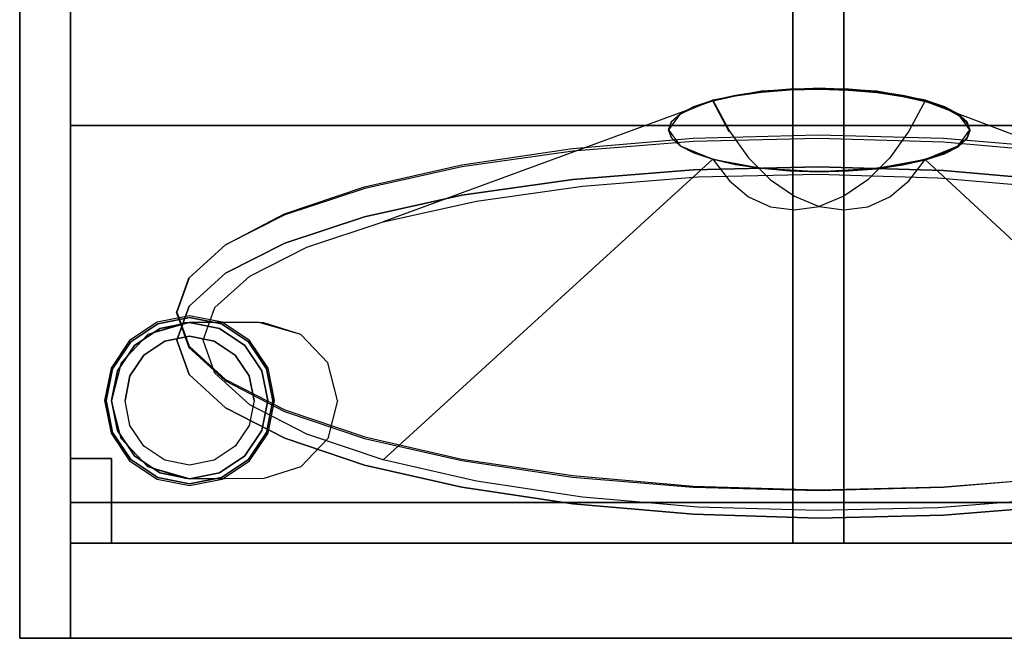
# Model space of a CAD drawing. Header units: millimetres. Extents: x -236 to 236, y -300 to 341.
# Tile 1 of 4: x -235 to 55, y -300 to -118. Entities that reach past the tile are written whole.
import ezdxf

# ---------------------------------------------------------------- set-up
doc = ezdxf.new("R2010")
doc.units = ezdxf.units.MM
doc.layers.add('KF_SW_115E_SPEAKDETAIL', color=250, linetype='Continuous')
doc.layers.add('KF_SW_115E_SPEAKER', color=253, linetype='Continuous')

# ---------------------------------------------------------------- blocks, each defined once
blk = doc.blocks.new('KF_SW_115E')
at = {"layer": 'KF_SW_115E_SPEAKDETAIL'}
for points, invisible_edges in [([(-8.37, -138.48, -3.91), (-16.68, -139.14, -1.47), (-69.33, -166.8, -140.71), (-35.39, -164.09, -150.64)], 10), ([(0.27, -138.28, -4.73), (-8.37, -138.48, -3.91), (-35.39, -164.09, -150.64), (-0.09, -163.26, -154.02)], 10), ([(-14.03, -148.34, 2.55), (-16.68, -138.87, -1.39), (-31.06, -141.53, 7.84), (-26.15, -150.59, 10.33)], 11), ([(0.27, -147.55, -0.18), (0.27, -137.93, -4.63), (-16.68, -138.87, -1.39), (-14.03, -148.34, 2.55)], 15), ([(0.27, -138.28, -4.73), (-16.68, -139.14, -1.47), (-8.37, -138.48, -3.91)], 1), ([(8.92, -138.54, -3.92), (0.27, -138.28, -4.73), (-0.09, -163.26, -154.02), (35.21, -164.33, -150.71)], 10), ([(14.57, -148.34, 2.55), (17.23, -138.87, -1.39), (0.27, -137.93, -4.63), (0.27, -147.55, -0.18)], 15), ([(17.23, -139.26, -1.51), (0.27, -138.28, -4.73), (8.92, -138.54, -3.92)], 1), ([(0.27, -138.28, -4.73), (8.92, -138.54, -3.92), (17.23, -139.26, -1.51)], 10), ([(17.23, -139.26, -1.51), (8.92, -138.54, -3.92), (35.21, -164.33, -150.71), (69.15, -167.27, -140.84)], 10), ([(26.7, -150.59, 10.33), (31.61, -141.53, 7.84), (17.23, -138.87, -1.39), (14.57, -148.34, 2.55)], 15), ([(-31.06, -141.73, 7.78), (-36.57, -143.55, 14.24), (-150.52, -184.78, -76.54), (-128.02, -177.35, -102.93)], 10), ([(-24.34, -140.24, 2.47), (-31.06, -141.73, 7.78), (-128.02, -177.35, -102.93), (-100.61, -171.27, -124.59)], 8), ([(-16.68, -139.14, -1.47), (-24.34, -140.24, 2.47), (-100.61, -171.27, -124.59), (-69.33, -166.8, -140.71)], 10), ([(-26.15, -150.59, 10.33), (-31.06, -141.53, 7.84), (-40.66, -145.52, 21.65), (-34.25, -153.95, 21.98)], 15), ([(-26.18, -150.79, 10.3), (-31.06, -141.73, 7.78), (-40.66, -145.63, 21.61), (-34.28, -154.08, 21.97)], 14), ([(-31.06, -141.73, 7.78), (-40.66, -145.63, 21.61), (-36.57, -143.55, 14.24)], 1), ([(-16.68, -139.14, -1.47), (-31.06, -141.73, 7.78), (-24.34, -140.24, 2.47)], 1), ([(24.89, -140.4, 2.43), (17.23, -139.26, -1.51), (69.15, -167.27, -140.84), (100.43, -171.96, -124.79)], 10), ([(31.61, -141.94, 7.72), (17.23, -139.26, -1.51), (24.89, -140.4, 2.43)], 1), ([(31.61, -141.94, 7.72), (24.89, -140.4, 2.43), (100.43, -171.96, -124.79), (127.85, -178.21, -103.18)], 2), ([(34.8, -153.95, 21.98), (41.21, -145.52, 21.65), (31.61, -141.53, 7.84), (26.7, -150.59, 10.33)], 11), ([(37.12, -143.8, 14.17), (31.61, -141.94, 7.72), (127.85, -178.21, -103.18), (150.35, -185.8, -76.83)], 10), ([(41.21, -145.91, 21.54), (31.61, -141.94, 7.72), (37.12, -143.8, 14.17)], 1), ([(31.61, -141.94, 7.72), (37.12, -143.8, 14.17), (41.21, -145.91, 21.54)], 10), ([(-36.57, -143.55, 14.24), (-40.66, -145.63, 21.61), (-167.24, -193.3, -46.44), (-150.52, -184.78, -76.54)], 10), ([(41.21, -145.91, 21.54), (37.12, -143.8, 14.17), (150.35, -185.8, -76.83), (167.07, -194.43, -46.76)], 10), ([(-40.66, -145.63, 21.61), (-43.19, -147.9, 29.61), (-177.54, -202.56, -13.79), (-167.24, -193.3, -46.44)], 10), ([(-34.25, -153.95, 21.98), (-40.66, -145.52, 21.65), (-44.04, -150.22, 37.94), (-37.09, -157.91, 35.72)], 15), ([(-40.66, -145.63, 21.61), (-44.04, -150.27, 37.93), (-43.19, -147.9, 29.61)], 1), ([(-44.04, -150.27, 37.93), (-43.19, -147.9, 29.61), (-40.66, -145.63, 21.61)], 10), ([(0.27, -156.09, 5.69), (0.27, -147.55, -0.18), (-14.03, -148.34, 2.55), (-10.96, -156.7, 7.83)], 15), ([(11.51, -156.7, 7.83), (14.57, -148.34, 2.55), (0.27, -147.55, -0.18), (0.27, -156.09, 5.69)], 15), ([(37.64, -157.91, 35.72), (44.59, -150.22, 37.94), (41.21, -145.52, 21.65), (34.8, -153.95, 21.98)], 15), ([(43.73, -148.19, 29.53), (41.21, -145.91, 21.54), (167.07, -194.43, -46.76), (177.37, -203.76, -14.13)], 10), ([(44.59, -150.57, 37.84), (41.21, -145.91, 21.54), (43.73, -148.19, 29.53)], 1), ([(41.21, -145.91, 21.54), (43.73, -148.19, 29.53), (44.59, -150.57, 37.84)], 10), ([(-43.19, -147.9, 29.61), (-44.04, -150.27, 37.93), (-181.02, -212.22, 20.16), (-177.54, -202.56, -13.79)], 10), ([(-44.04, -150.27, 37.93), (-43.19, -152.64, 46.24), (-177.54, -221.9, 54.11), (-181.02, -212.22, 20.16)], 10), ([(-37.09, -157.91, 35.72), (-44.04, -150.22, 37.94), (-40.66, -154.92, 54.23), (-34.25, -161.88, 49.46)], 15), ([(-44.04, -150.27, 37.93), (-40.66, -154.92, 54.23), (-43.19, -152.64, 46.24)], 1), ([(-40.66, -154.92, 54.23), (-43.19, -152.64, 46.24), (-44.04, -150.27, 37.93)], 10), ([(-20.49, -158.47, 13.95), (-26.15, -150.59, 10.33), (-34.25, -153.95, 21.98), (-26.85, -161.11, 23.1)], 15), ([(-10.96, -156.7, 7.83), (-14.03, -148.34, 2.55), (-26.15, -150.59, 10.33), (-20.49, -158.47, 13.95)], 11), ([(21.04, -158.47, 13.95), (26.7, -150.59, 10.33), (14.57, -148.34, 2.55), (11.51, -156.7, 7.83)], 15), ([(27.4, -161.11, 23.1), (34.8, -153.95, 21.98), (26.7, -150.59, 10.33), (21.04, -158.47, 13.95)], 11), ([(34.8, -161.88, 49.46), (41.21, -154.92, 54.23), (44.59, -150.22, 37.94), (37.64, -157.91, 35.72)], 15), ([(41.21, -155.2, 54.15), (44.59, -150.57, 37.84), (43.73, -152.93, 46.16)], 1), ([(44.59, -150.57, 37.84), (43.73, -152.93, 46.16), (41.21, -155.2, 54.15)], 10), ([(44.59, -150.57, 37.84), (43.73, -148.19, 29.53), (177.37, -203.76, -14.13), (180.84, -213.44, 19.81)], 10), ([(43.73, -152.93, 46.16), (44.59, -150.57, 37.84), (180.84, -213.44, 19.81), (177.37, -223.1, 53.76)], 10), ([(-43.19, -152.64, 46.24), (-40.66, -154.92, 54.23), (-167.24, -231.24, 86.74), (-177.54, -221.9, 54.11)], 10), ([(0.08, -152.8, -159.16), (-36.77, -153.67, -155.63), (-36.8, -161.99, -158), (0.04, -161.12, -161.53)], 10), ([(36.92, -153.91, -155.7), (0.08, -152.8, -159.16), (0.04, -161.12, -161.53), (36.89, -162.24, -158.07)], 10), ([(41.21, -155.2, 54.15), (43.73, -152.93, 46.16), (177.37, -223.1, 53.76), (167.07, -232.37, 86.42)], 10), ([(-40.66, -154.92, 54.23), (-36.57, -157.04, 61.6), (-150.52, -239.86, 116.81), (-167.24, -231.24, 86.74)], 10), ([(-36.77, -153.67, -155.63), (-72.19, -156.49, -145.26), (-72.22, -164.82, -147.63), (-36.8, -161.99, -158)], 10), ([(-34.25, -161.88, 49.46), (-40.66, -154.92, 54.23), (-31.06, -158.91, 68.04), (-26.15, -165.24, 61.1)], 11), ([(-40.66, -154.92, 54.23), (-31.06, -158.89, 68.05), (-36.57, -157.04, 61.6)], 1), ([(-31.06, -158.89, 68.05), (-36.57, -157.04, 61.6), (-40.66, -154.92, 54.23)], 10), ([(-26.85, -161.11, 23.1), (-34.25, -153.95, 21.98), (-37.09, -157.91, 35.72), (-29.09, -164.23, 33.9)], 15), ([(0.27, -163.31, 13.11), (0.27, -156.09, 5.69), (-10.96, -156.7, 7.83), (-7.46, -163.74, 14.59)], 15), ([(8.01, -163.74, 14.59), (11.51, -156.7, 7.83), (0.27, -156.09, 5.69), (0.27, -163.31, 13.11)], 15), ([(26.7, -165.24, 61.1), (31.61, -158.91, 68.04), (41.21, -154.92, 54.23), (34.8, -161.88, 49.46)], 14), ([(29.63, -164.23, 33.9), (37.64, -157.91, 35.72), (34.8, -153.95, 21.98), (27.4, -161.11, 23.1)], 15), ([(31.61, -159.11, 67.99), (41.21, -155.2, 54.15), (37.12, -157.29, 61.52)], 1), ([(41.21, -155.2, 54.15), (37.12, -157.29, 61.52), (31.61, -159.11, 67.99)], 10), ([(72.34, -156.98, -145.4), (36.92, -153.91, -155.7), (36.89, -162.24, -158.07), (72.31, -165.3, -147.77)], 10), ([(37.12, -157.29, 61.52), (41.21, -155.2, 54.15), (167.07, -232.37, 86.42), (150.35, -240.88, 116.52)], 10), ([(-36.57, -157.04, 61.6), (-31.06, -158.89, 68.05), (-128.02, -247.45, 143.16), (-150.52, -239.86, 116.81)], 8), ([(-31.06, -158.89, 68.05), (-24.34, -160.43, 73.34), (-100.6, -253.71, 164.77), (-128.02, -247.45, 143.16)], 10), ([(-72.19, -156.49, -145.26), (-104.84, -161.16, -128.45), (-104.87, -169.49, -130.82), (-72.22, -164.82, -147.63)], 10), ([(-29.09, -164.23, 33.9), (-37.09, -157.91, 35.72), (-34.25, -161.88, 49.46), (-26.85, -167.34, 44.69)], 15), ([(-31.06, -158.89, 68.05), (-16.68, -161.57, 77.27), (-24.34, -160.43, 73.34)], 1), ([(-16.68, -161.57, 77.27), (-24.34, -160.43, 73.34), (-31.06, -158.89, 68.05)], 10), ([(-26.15, -165.24, 61.1), (-31.06, -158.91, 68.04), (-16.68, -161.57, 77.27), (-14.03, -167.49, 68.89)], 15), ([(-14.03, -164.95, 18.8), (-20.49, -158.47, 13.95), (-26.85, -161.11, 23.1), (-18.41, -166.77, 25.11)], 15), ([(-7.46, -163.74, 14.59), (-10.96, -156.7, 7.83), (-20.49, -158.47, 13.95), (-14.03, -164.95, 18.8)], 11), ([(14.57, -164.95, 18.8), (21.04, -158.47, 13.95), (11.51, -156.7, 7.83), (8.01, -163.74, 14.59)], 15), ([(18.96, -166.77, 25.11), (27.4, -161.11, 23.1), (21.04, -158.47, 13.95), (14.57, -164.95, 18.8)], 11), ([(14.57, -167.49, 68.89), (17.23, -161.57, 77.27), (31.61, -158.91, 68.04), (26.7, -165.24, 61.1)], 15), ([(17.23, -161.69, 77.24), (31.61, -159.11, 67.99), (24.89, -160.59, 73.29)], 1), ([(31.61, -159.11, 67.99), (24.89, -160.59, 73.29), (17.23, -161.69, 77.24)], 10), ([(24.89, -160.59, 73.29), (31.61, -159.11, 67.99), (127.85, -248.32, 142.91), (100.43, -254.39, 164.57)], 10), ([(27.4, -167.34, 44.69), (34.8, -161.88, 49.46), (37.64, -157.91, 35.72), (29.63, -164.23, 33.9)], 15), ([(31.61, -159.11, 67.99), (37.12, -157.29, 61.52), (150.35, -240.88, 116.52), (127.85, -248.32, 142.91)], 2), ([(-104.84, -161.16, -128.45), (-133.46, -167.5, -105.83), (-133.49, -175.82, -108.2), (-104.87, -169.49, -130.82)], 10), ([(-24.34, -160.43, 73.34), (-16.68, -161.57, 77.27), (-69.32, -258.39, 180.82), (-100.6, -253.71, 164.77)], 10), ([(-36.8, -161.99, -158), (-72.22, -164.82, -147.63), (-69.33, -166.8, -140.71), (-35.39, -164.09, -150.64)], 10), ([(-16.68, -161.57, 77.27), (-8.37, -162.29, 79.69), (-35.38, -261.33, 190.69), (-69.32, -258.39, 180.82)], 10), ([(0.04, -161.12, -161.53), (-36.8, -161.99, -158), (-35.39, -164.09, -150.64), (-0.09, -163.26, -154.02)], 10), ([(-26.85, -167.34, 44.69), (-34.25, -161.88, 49.46), (-26.15, -165.24, 61.1), (-20.49, -169.99, 53.84)], 11), ([(-18.41, -166.77, 25.11), (-26.85, -161.11, 23.1), (-29.09, -164.23, 33.9), (-19.95, -168.92, 32.54)], 15), ([(-14.03, -167.49, 68.89), (-16.68, -161.57, 77.27), (0.27, -162.51, 80.51), (0.27, -168.28, 71.62)], 15), ([(-16.68, -161.57, 77.27), (0.27, -162.56, 80.5), (-8.37, -162.29, 79.69)], 1), ([(0.27, -162.56, 80.5), (-8.37, -162.29, 79.69), (-16.68, -161.57, 77.27)], 10), ([(36.89, -162.24, -158.07), (0.04, -161.12, -161.53), (-0.09, -163.26, -154.02), (35.21, -164.33, -150.71)], 10), ([(0.27, -168.28, 71.62), (0.27, -162.51, 80.51), (17.23, -161.57, 77.27), (14.57, -167.49, 68.89)], 15), ([(0.27, -162.56, 80.5), (17.23, -161.69, 77.24), (8.92, -162.35, 79.67)], 1), ([(17.23, -161.69, 77.24), (8.92, -162.35, 79.67), (0.27, -162.56, 80.5)], 10), ([(8.92, -162.35, 79.67), (17.23, -161.69, 77.24), (69.15, -258.86, 180.68), (35.21, -261.57, 190.62)], 10), ([(17.23, -161.69, 77.24), (24.89, -160.59, 73.29), (100.43, -254.39, 164.57), (69.15, -258.86, 180.68)], 10), ([(20.5, -168.92, 32.54), (29.63, -164.23, 33.9), (27.4, -161.11, 23.1), (18.96, -166.77, 25.11)], 15), ([(21.04, -169.99, 53.84), (26.7, -165.24, 61.1), (34.8, -161.88, 49.46), (27.4, -167.34, 44.69)], 14), ([(72.31, -165.3, -147.77), (36.89, -162.24, -158.07), (35.21, -164.33, -150.71), (69.15, -167.27, -140.84)], 10), ([(-72.22, -164.82, -147.63), (-104.87, -169.49, -130.82), (-100.61, -171.27, -124.59), (-69.33, -166.8, -140.71)], 10), ([(-8.37, -162.29, 79.69), (0.27, -162.56, 80.5), (-0.09, -262.4, 194), (-35.38, -261.33, 190.69)], 10), ([(-19.95, -168.92, 32.54), (-29.09, -164.23, 33.9), (-26.85, -167.34, 44.69), (-18.41, -171.07, 39.98)], 15), ([(-7.02, -169.79, 24.7), (-14.03, -164.95, 18.8), (-18.41, -166.77, 25.11), (-9.25, -170.72, 27.92)], 15), ([(-3.67, -169.17, 22.56), (-7.46, -163.74, 14.59), (-14.03, -164.95, 18.8), (-7.02, -169.79, 24.7)], 11), ([(0.27, -168.95, 21.8), (0.27, -163.31, 13.11), (-7.46, -163.74, 14.59), (-3.67, -169.17, 22.56)], 15), ([(0.27, -162.56, 80.5), (8.92, -162.35, 79.67), (35.21, -261.57, 190.62), (-0.09, -262.4, 194)], 10), ([(4.22, -169.17, 22.56), (8.01, -163.74, 14.59), (0.27, -163.31, 13.11), (0.27, -168.95, 21.8)], 15), ([(7.56, -169.79, 24.7), (14.57, -164.95, 18.8), (8.01, -163.74, 14.59), (4.22, -169.17, 22.56)], 15), ([(9.8, -170.72, 27.92), (18.96, -166.77, 25.11), (14.57, -164.95, 18.8), (7.56, -169.79, 24.7)], 11), ([(18.96, -171.07, 39.98), (27.4, -167.34, 44.69), (29.63, -164.23, 33.9), (20.5, -168.92, 32.54)], 15), ([(-133.46, -167.5, -105.83), (-156.94, -175.26, -78.29), (-156.98, -183.59, -80.66), (-133.49, -175.82, -108.2)], 10), ([(-18.41, -171.07, 39.98), (-26.85, -167.34, 44.69), (-20.49, -169.99, 53.84), (-14.03, -172.89, 46.28)], 11), ([(-20.49, -169.99, 53.84), (-26.15, -165.24, 61.1), (-14.03, -167.49, 68.89), (-10.96, -171.75, 59.96)], 15), ([(-9.25, -170.72, 27.92), (-18.41, -166.77, 25.11), (-19.95, -168.92, 32.54), (-10.04, -171.81, 31.71)], 15), ([(-10.96, -171.75, 59.96), (-14.03, -167.49, 68.89), (0.27, -168.28, 71.62), (0.27, -172.37, 62.1)], 15), ([(0.27, -172.37, 62.1), (0.27, -168.28, 71.62), (14.57, -167.49, 68.89), (11.51, -171.75, 59.96)], 15), ([(10.58, -171.81, 31.71), (20.5, -168.92, 32.54), (18.96, -166.77, 25.11), (9.8, -170.72, 27.92)], 15), ([(11.51, -171.75, 59.96), (14.57, -167.49, 68.89), (26.7, -165.24, 61.1), (21.04, -169.99, 53.84)], 15), ([(14.57, -172.89, 46.28), (21.04, -169.99, 53.84), (27.4, -167.34, 44.69), (18.96, -171.07, 39.98)], 14), ([(-104.87, -169.49, -130.82), (-133.49, -175.82, -108.2), (-128.02, -177.35, -102.93), (-100.61, -171.27, -124.59)], 10), ([(-14.03, -172.89, 46.28), (-20.49, -169.99, 53.84), (-10.96, -171.75, 59.96), (-7.46, -174.1, 50.49)], 15), ([(-10.04, -171.81, 31.71), (-19.95, -168.92, 32.54), (-18.41, -171.07, 39.98), (-9.25, -172.9, 35.5)], 15), ([(0.27, -172.79, 31.43), (-9.25, -170.72, 27.92), (-10.04, -171.81, 31.71), (0.27, -172.79, 31.43)], 15), ([(0.27, -172.79, 31.43), (-7.02, -169.79, 24.7), (-9.25, -170.72, 27.92), (0.27, -172.79, 31.43)], 15), ([(0.27, -172.79, 31.43), (-3.67, -169.17, 22.56), (-7.02, -169.79, 24.7), (0.27, -172.79, 31.43)], 11), ([(0.27, -172.79, 31.43), (0.27, -168.95, 21.8), (-3.67, -169.17, 22.56), (0.27, -172.79, 31.43)], 15), ([(0.27, -172.79, 31.43), (4.22, -169.17, 22.56), (0.27, -168.95, 21.8), (0.27, -172.79, 31.43)], 15), ([(0.27, -172.79, 31.43), (7.56, -169.79, 24.7), (4.22, -169.17, 22.56), (0.27, -172.79, 31.43)], 15), ([(0.27, -172.79, 31.43), (9.8, -170.72, 27.92), (7.56, -169.79, 24.7), (0.27, -172.79, 31.43)], 11), ([(0.27, -172.79, 31.43), (10.58, -171.81, 31.71), (9.8, -170.72, 27.92), (0.27, -172.79, 31.43)], 15), ([(8.01, -174.1, 50.49), (11.51, -171.75, 59.96), (21.04, -169.99, 53.84), (14.57, -172.89, 46.28)], 15), ([(9.8, -172.9, 35.5), (18.96, -171.07, 39.98), (20.5, -168.92, 32.54), (10.58, -171.81, 31.71)], 15), ([(-9.25, -172.9, 35.5), (-18.41, -171.07, 39.98), (-14.03, -172.89, 46.28), (-7.02, -173.83, 38.71)], 11), ([(-7.02, -173.83, 38.71), (-14.03, -172.89, 46.28), (-7.46, -174.1, 50.49), (-3.67, -174.45, 40.86)], 15), ([(-7.46, -174.1, 50.49), (-10.96, -171.75, 59.96), (0.27, -172.37, 62.1), (0.27, -174.53, 51.97)], 15), ([(0.27, -172.79, 31.43), (-10.04, -171.81, 31.71), (-9.25, -172.9, 35.5), (0.27, -172.79, 31.43)], 15), ([(0.27, -172.79, 31.43), (-9.25, -172.9, 35.5), (-7.02, -173.83, 38.71), (0.27, -172.79, 31.43)], 11), ([(0.27, -172.79, 31.43), (-7.02, -173.83, 38.71), (-3.67, -174.45, 40.86), (0.27, -172.79, 31.43)], 15), ([(0.27, -172.79, 31.43), (-3.67, -174.45, 40.86), (0.27, -174.67, 41.61), (0.27, -172.79, 31.43)], 15), ([(0.27, -174.53, 51.97), (0.27, -172.37, 62.1), (11.51, -171.75, 59.96), (8.01, -174.1, 50.49)], 15), ([(0.27, -172.79, 31.43), (9.8, -172.9, 35.5), (10.58, -171.81, 31.71), (0.27, -172.79, 31.43)], 15), ([(0.27, -172.79, 31.43), (4.22, -174.45, 40.86), (7.56, -173.83, 38.71), (0.27, -172.79, 31.43)], 15), ([(0.27, -172.79, 31.43), (0.27, -174.67, 41.61), (4.22, -174.45, 40.86), (0.27, -172.79, 31.43)], 15), ([(0.27, -172.79, 31.43), (7.56, -173.83, 38.71), (9.8, -172.9, 35.5), (0.27, -172.79, 31.43)], 14), ([(4.22, -174.45, 40.86), (8.01, -174.1, 50.49), (14.57, -172.89, 46.28), (7.56, -173.83, 38.71)], 15), ([(7.56, -173.83, 38.71), (14.57, -172.89, 46.28), (18.96, -171.07, 39.98), (9.8, -172.9, 35.5)], 14), ([(-156.94, -175.26, -78.29), (-174.4, -184.15, -46.87), (-174.43, -192.47, -49.24), (-156.98, -183.59, -80.66)], 10), ([(-133.49, -175.82, -108.2), (-156.98, -183.59, -80.66), (-150.52, -184.78, -76.54), (-128.02, -177.35, -102.93)], 10), ([(-3.67, -174.45, 40.86), (-7.46, -174.1, 50.49), (0.27, -174.53, 51.97), (0.27, -174.67, 41.61)], 15), ([(0.27, -174.67, 41.61), (0.27, -174.53, 51.97), (8.01, -174.1, 50.49), (4.22, -174.45, 40.86)], 15), ([(-174.4, -184.15, -46.87), (-185.14, -193.82, -12.79), (-185.17, -202.14, -15.16), (-174.43, -192.47, -49.24)], 10), ([(-156.98, -183.59, -80.66), (-174.43, -192.47, -49.24), (-167.24, -193.3, -46.44), (-150.52, -184.78, -76.54)], 10), ([(-185.14, -193.82, -12.79), (-188.77, -203.9, 22.65), (-188.8, -212.22, 20.28), (-185.17, -202.14, -15.16)], 10), ([(-174.43, -192.47, -49.24), (-185.17, -202.14, -15.16), (-177.54, -202.56, -13.79), (-167.24, -193.3, -46.44)], 10), ([(-185.17, -202.14, -15.16), (-188.8, -212.22, 20.28), (-181.02, -212.22, 20.16), (-177.54, -202.56, -13.79)], 10), ([(-188.77, -203.9, 22.65), (-185.14, -214, 58.08), (-185.17, -222.33, 55.71), (-188.8, -212.22, 20.28)], 10), ([(-188.8, -212.22, 20.28), (-185.17, -222.33, 55.71), (-177.54, -221.9, 54.11), (-181.02, -212.22, 20.16)], 10), ([(-185.14, -214, 58.08), (-174.4, -223.75, 92.14), (-174.43, -232.07, 89.77), (-185.17, -222.33, 55.71)], 10), ([(-185.17, -222.33, 55.71), (-174.43, -232.07, 89.77), (-167.24, -231.24, 86.74), (-177.54, -221.9, 54.11)], 10), ([(-174.4, -223.75, 92.14), (-156.94, -232.75, 123.52), (-156.97, -241.08, 121.15), (-174.43, -232.07, 89.77)], 10), ([(-174.43, -232.07, 89.77), (-156.97, -241.08, 121.15), (-150.52, -239.86, 116.81), (-167.24, -231.24, 86.74)], 10), ([(-156.94, -232.75, 123.52), (-133.46, -240.67, 151.02), (-133.49, -249, 148.65), (-156.97, -241.08, 121.15)], 10), ([(-156.97, -241.08, 121.15), (-133.49, -249, 148.65), (-128.02, -247.45, 143.16), (-150.52, -239.86, 116.81)], 10), ([(-133.46, -240.67, 151.02), (-104.84, -247.2, 173.58), (-104.87, -255.53, 171.21), (-133.49, -249, 148.65)], 10), ([(-133.49, -249, 148.65), (-104.87, -255.53, 171.21), (-100.6, -253.71, 164.77), (-128.02, -247.45, 143.16)], 10), ([(-104.84, -247.2, 173.58), (-72.19, -252.09, 190.33), (-72.22, -260.42, 187.96), (-104.87, -255.53, 171.21)], 10), ([(-72.19, -252.09, 190.33), (-36.76, -255.16, 200.63), (-36.8, -263.48, 198.26), (-72.22, -260.42, 187.96)], 10), ([(-104.87, -255.53, 171.21), (-72.22, -260.42, 187.96), (-69.32, -258.39, 180.82), (-100.6, -253.71, 164.77)], 10), ([(36.92, -255.41, 200.56), (72.35, -252.58, 190.19), (72.32, -260.91, 187.82), (36.89, -263.73, 198.19)], 10), ([(-36.76, -255.16, 200.63), (0.08, -256.28, 204.09), (0.05, -264.6, 201.72), (-36.8, -263.48, 198.26)], 10), ([(0.08, -256.28, 204.09), (36.92, -255.41, 200.56), (36.89, -263.73, 198.19), (0.05, -264.6, 201.72)], 10), ([(-72.22, -260.42, 187.96), (-36.8, -263.48, 198.26), (-35.38, -261.33, 190.69), (-69.32, -258.39, 180.82)], 10), ([(36.89, -263.73, 198.19), (72.32, -260.91, 187.82), (69.15, -258.86, 180.68), (35.21, -261.57, 190.62)], 10), ([(-36.8, -263.48, 198.26), (0.05, -264.6, 201.72), (-0.09, -262.4, 194), (-35.38, -261.33, 190.69)], 10), ([(0.05, -264.6, 201.72), (36.89, -263.73, 198.19), (35.21, -261.57, 190.62), (-0.09, -262.4, 194)], 10)]:
    blk.add_3dface(points, dxfattribs=dict(at, invisible_edges=invisible_edges))
for points in [[(-16.68, -138.87, -1.39), (-31.06, -141.53, 7.84), (-24.34, -140, 2.54)], [(-31.06, -141.53, 7.84), (-24.34, -140, 2.54), (-16.68, -138.87, -1.39)], [(0.27, -137.93, -4.63), (-16.68, -138.87, -1.39), (-8.37, -138.17, -3.82)], [(-16.68, -138.87, -1.39), (-8.37, -138.17, -3.82), (0.27, -137.93, -4.63)], [(17.23, -138.87, -1.39), (0.27, -137.93, -4.63), (8.92, -138.17, -3.82)], [(0.27, -137.93, -4.63), (8.92, -138.17, -3.82), (17.23, -138.87, -1.39)], [(31.61, -141.53, 7.84), (17.23, -138.87, -1.39), (24.89, -140, 2.54)], [(-31.06, -141.53, 7.84), (-40.66, -145.52, 21.65), (-36.57, -143.39, 14.29)], [(-40.66, -145.52, 21.65), (-36.57, -143.39, 14.29), (-31.06, -141.53, 7.84)], [(41.21, -145.52, 21.65), (31.61, -141.53, 7.84), (37.12, -143.39, 14.29)], [(-40.66, -145.52, 21.65), (-44.04, -150.22, 37.94), (-43.19, -147.82, 29.63)], [(-44.04, -150.22, 37.94), (-43.19, -147.82, 29.63), (-40.66, -145.52, 21.65)], [(44.59, -150.22, 37.94), (41.21, -145.52, 21.65), (43.74, -147.82, 29.63)], [(-44.04, -150.22, 37.94), (-40.66, -154.92, 54.23), (-43.19, -152.62, 46.25)], [(-40.66, -154.92, 54.23), (-43.19, -152.62, 46.25), (-44.04, -150.22, 37.94)], [(41.21, -154.92, 54.23), (44.59, -150.22, 37.94), (43.74, -152.62, 46.25)], [(44.59, -150.22, 37.94), (43.74, -152.62, 46.25), (41.21, -154.92, 54.23)], [(-40.66, -154.92, 54.23), (-31.06, -158.91, 68.04), (-36.57, -157.05, 61.59)], [(-31.06, -158.91, 68.04), (-36.57, -157.05, 61.59), (-40.66, -154.92, 54.23)], [(31.61, -158.91, 68.04), (41.21, -154.92, 54.23), (37.12, -157.05, 61.59)], [(-31.06, -158.91, 68.04), (-16.68, -161.57, 77.27), (-24.34, -160.44, 73.34)], [(-16.68, -161.57, 77.27), (-24.34, -160.44, 73.34), (-31.06, -158.91, 68.04)], [(17.23, -161.57, 77.27), (31.61, -158.91, 68.04), (24.89, -160.44, 73.34)], [(31.61, -158.91, 68.04), (24.89, -160.44, 73.34), (17.23, -161.57, 77.27)], [(-16.68, -161.57, 77.27), (0.27, -162.51, 80.51), (-8.37, -162.27, 79.69)], [(0.27, -162.51, 80.51), (-8.37, -162.27, 79.69), (-16.68, -161.57, 77.27)], [(0.27, -162.51, 80.51), (17.23, -161.57, 77.27), (8.92, -162.27, 79.69)], [(17.23, -161.57, 77.27), (8.92, -162.27, 79.69), (0.27, -162.51, 80.51)]]:
    blk.add_3dface(points, dxfattribs=at)
at = {"layer": 'KF_SW_115E_SPEAKDETAIL', "color": 250}
for points, invisible_edges in [([(-185, -205.48, -276.88), (-185, -205, -272), (-194.57, -206.9, -272), (-194.38, -207.35, -276.88)], 5), ([(-185, -207, -282.05), (-185, -205.48, -276.88), (-194.38, -207.35, -276.88), (-193.8, -208.75, -282.05)], 5), ([(-175.62, -207.35, -276.88), (-175.43, -206.9, -272), (-185, -205, -272), (-185, -205.48, -276.88)], 5), ([(-176.2, -208.75, -282.05), (-175.62, -207.35, -276.88), (-185, -205.48, -276.88), (-185, -207, -282.05)], 5), ([(-194.38, -207.35, -276.88), (-194.57, -206.9, -272), (-202.68, -212.32, -272), (-202.34, -212.66, -276.88)], 5), ([(-193.8, -208.75, -282.05), (-194.38, -207.35, -276.88), (-202.34, -212.66, -276.88), (-201.26, -213.74, -282.05)], 5), ([(-185, -211, -286.05), (-185, -207, -282.05), (-193.8, -208.75, -282.05), (-192.27, -212.45, -286.05)], 5), ([(-177.73, -212.45, -286.05), (-176.2, -208.75, -282.05), (-185, -207, -282.05), (-185, -211, -286.05)], 5), ([(-168.74, -213.74, -282.05), (-167.66, -212.66, -276.88), (-175.62, -207.35, -276.88), (-176.2, -208.75, -282.05)], 5), ([(-167.66, -212.66, -276.88), (-167.32, -212.32, -272), (-175.43, -206.9, -272), (-175.62, -207.35, -276.88)], 5), ([(-192.27, -212.45, -286.05), (-193.8, -208.75, -282.05), (-201.26, -213.74, -282.05), (-198.44, -216.56, -286.05)], 5), ([(-185, -211, -286.05), (-192.27, -212.45, -286.05), (-189.75, -230, -286.05), (-185, -230, -286.05)], 14), ([(-177.73, -212.45, -286.05), (-185, -211, -286.05), (-185, -230, -286.05), (-180.25, -230, -286.05)], 14), ([(-171.56, -216.56, -286.05), (-168.74, -213.74, -282.05), (-176.2, -208.75, -282.05), (-177.73, -212.45, -286.05)], 5), ([(-202.34, -212.66, -276.88), (-202.68, -212.32, -272), (-208.1, -220.43, -272), (-207.65, -220.62, -276.88)], 5), ([(-201.26, -213.74, -282.05), (-202.34, -212.66, -276.88), (-207.65, -220.62, -276.88), (-206.25, -221.2, -282.05)], 5), ([(-198.44, -216.56, -286.05), (-201.26, -213.74, -282.05), (-206.25, -221.2, -282.05), (-202.55, -222.73, -286.05)], 5), ([(-192.27, -212.45, -286.05), (-198.44, -216.56, -286.05), (-194.5, -230, -286.05), (-189.75, -230, -286.05)], 14), ([(-171.56, -216.56, -286.05), (-177.73, -212.45, -286.05), (-180.25, -230, -286.05), (-175.5, -230, -286.05)], 14), ([(-167.45, -222.73, -286.05), (-163.75, -221.2, -282.05), (-168.74, -213.74, -282.05), (-171.56, -216.56, -286.05)], 5), ([(-163.75, -221.2, -282.05), (-162.35, -220.62, -276.88), (-167.66, -212.66, -276.88), (-168.74, -213.74, -282.05)], 5), ([(-162.35, -220.62, -276.88), (-161.9, -220.43, -272), (-167.32, -212.32, -272), (-167.66, -212.66, -276.88)], 5), ([(-198.44, -216.56, -286.05), (-202.55, -222.73, -286.05), (-199.25, -230, -286.05), (-194.5, -230, -286.05)], 14), ([(-167.45, -222.73, -286.05), (-171.56, -216.56, -286.05), (-175.5, -230, -286.05), (-170.75, -230, -286.05)], 14), ([(-207.65, -220.62, -276.88), (-208.1, -220.43, -272), (-210, -230, -272), (-209.52, -230, -276.88)], 5), ([(-206.25, -221.2, -282.05), (-207.65, -220.62, -276.88), (-209.52, -230, -276.88), (-208, -230, -282.05)], 5), ([(-202.55, -222.73, -286.05), (-206.25, -221.2, -282.05), (-208, -230, -282.05), (-204, -230, -286.05)], 5), ([(-202.55, -222.73, -286.05), (-204, -230, -286.05), (-204, -230, -286.05), (-199.25, -230, -286.05)], 14), ([(-166, -230, -286.05), (-167.45, -222.73, -286.05), (-170.75, -230, -286.05), (-166, -230, -286.05)], 14), ([(-166, -230, -286.05), (-162, -230, -282.05), (-163.75, -221.2, -282.05), (-167.45, -222.73, -286.05)], 5), ([(-162, -230, -282.05), (-160.48, -230, -276.88), (-162.35, -220.62, -276.88), (-163.75, -221.2, -282.05)], 5), ([(-160.48, -230, -276.88), (-160, -230, -272), (-161.9, -220.43, -272), (-162.35, -220.62, -276.88)], 5), ([(-209.52, -230, -276.88), (-210, -230, -272), (-208.1, -239.57, -272), (-207.65, -239.38, -276.88)], 5), ([(-208, -230, -282.05), (-209.52, -230, -276.88), (-207.65, -239.38, -276.88), (-206.25, -238.8, -282.05)], 5), ([(-204, -230, -286.05), (-208, -230, -282.05), (-206.25, -238.8, -282.05), (-202.55, -237.27, -286.05)], 5), ([(-202.55, -237.27, -286.05), (-204, -230, -286.05), (-204, -230, -286.05), (-199.25, -230, -286.05)], 14), ([(-198.44, -243.44, -286.05), (-202.55, -237.27, -286.05), (-199.25, -230, -286.05), (-194.5, -230, -286.05)], 14), ([(-192.27, -247.55, -286.05), (-198.44, -243.44, -286.05), (-194.5, -230, -286.05), (-189.75, -230, -286.05)], 14), ([(-185, -249, -286.05), (-192.27, -247.55, -286.05), (-189.75, -230, -286.05), (-185, -230, -286.05)], 14), ([(-177.73, -247.55, -286.05), (-185, -249, -286.05), (-185, -230, -286.05), (-180.25, -230, -286.05)], 14), ([(-171.56, -243.44, -286.05), (-177.73, -247.55, -286.05), (-180.25, -230, -286.05), (-175.5, -230, -286.05)], 14), ([(-167.45, -237.27, -286.05), (-171.56, -243.44, -286.05), (-175.5, -230, -286.05), (-170.75, -230, -286.05)], 14), ([(-166, -230, -286.05), (-167.45, -237.27, -286.05), (-170.75, -230, -286.05), (-166, -230, -286.05)], 14), ([(-167.45, -237.27, -286.05), (-163.75, -238.8, -282.05), (-162, -230, -282.05), (-166, -230, -286.05)], 5), ([(-163.75, -238.8, -282.05), (-162.35, -239.38, -276.88), (-160.48, -230, -276.88), (-162, -230, -282.05)], 5), ([(-162.35, -239.38, -276.88), (-161.9, -239.57, -272), (-160, -230, -272), (-160.48, -230, -276.88)], 5), ([(-202.55, -237.27, -286.05), (-206.25, -238.8, -282.05), (-201.26, -246.26, -282.05), (-198.44, -243.44, -286.05)], 5), ([(-171.56, -243.44, -286.05), (-168.74, -246.26, -282.05), (-163.75, -238.8, -282.05), (-167.45, -237.27, -286.05)], 5), ([(-207.65, -239.38, -276.88), (-208.1, -239.57, -272), (-202.68, -247.68, -272), (-202.34, -247.34, -276.88)], 5), ([(-206.25, -238.8, -282.05), (-207.65, -239.38, -276.88), (-202.34, -247.34, -276.88), (-201.26, -246.26, -282.05)], 5), ([(-168.74, -246.26, -282.05), (-167.66, -247.34, -276.88), (-162.35, -239.38, -276.88), (-163.75, -238.8, -282.05)], 5), ([(-167.66, -247.34, -276.88), (-167.32, -247.68, -272), (-161.9, -239.57, -272), (-162.35, -239.38, -276.88)], 5), ([(-201.26, -246.26, -282.05), (-202.34, -247.34, -276.88), (-194.38, -252.65, -276.88), (-193.8, -251.25, -282.05)], 5), ([(-198.44, -243.44, -286.05), (-201.26, -246.26, -282.05), (-193.8, -251.25, -282.05), (-192.27, -247.55, -286.05)], 5), ([(-177.73, -247.55, -286.05), (-176.2, -251.25, -282.05), (-168.74, -246.26, -282.05), (-171.56, -243.44, -286.05)], 5), ([(-176.2, -251.25, -282.05), (-175.62, -252.65, -276.88), (-167.66, -247.34, -276.88), (-168.74, -246.26, -282.05)], 5), ([(-202.34, -247.34, -276.88), (-202.68, -247.68, -272), (-194.57, -253.1, -272), (-194.38, -252.65, -276.88)], 5), ([(-192.27, -247.55, -286.05), (-193.8, -251.25, -282.05), (-185, -253, -282.05), (-185, -249, -286.05)], 5), ([(-185, -249, -286.05), (-185, -253, -282.05), (-176.2, -251.25, -282.05), (-177.73, -247.55, -286.05)], 5), ([(-175.62, -252.65, -276.88), (-175.43, -253.1, -272), (-167.32, -247.68, -272), (-167.66, -247.34, -276.88)], 5), ([(-193.8, -251.25, -282.05), (-194.38, -252.65, -276.88), (-185, -254.52, -276.88), (-185, -253, -282.05)], 5), ([(-185, -253, -282.05), (-185, -254.52, -276.88), (-175.62, -252.65, -276.88), (-176.2, -251.25, -282.05)], 5), ([(-194.38, -252.65, -276.88), (-194.57, -253.1, -272), (-185, -255, -272), (-185, -254.52, -276.88)], 5), ([(-185, -254.52, -276.88), (-185, -255, -272), (-175.43, -253.1, -272), (-175.62, -252.65, -276.88)], 5)]:
    blk.add_3dface(points, dxfattribs=dict(at, invisible_edges=invisible_edges))
at = {"layer": 'KF_SW_115E_SPEAKER'}
for points in [[(-235, 340, 232), (-235, -300, 232), (-235, -300, -272), (-235, 340, -272)], [(235, -300, -272), (235, 340, -272), (-235, 340, -272), (-235, -300, -272)], [(-220, 325, 217), (-220, -300, 217), (-220, -272, -257), (-220, 325, -257)], [(220, -300, 217), (220, 325, 217), (-220, 325, 217), (-220, -300, 217)], [(-220, 180, -203.32), (-220, -149, -167.5), (220, -149, -167.5), (220, 180, -203.32)], [(-7.5, -149, -167.5), (7.5, -149, -167.5), (7.5, 180, -203.32), (-7.5, 180, -203.32)], [(-7.5, -272, -237), (7.5, -272, -237), (7.5, -149, -167.5), (-7.5, -149, -167.5)], [(-208, -247, -257), (-220, -247, -257), (-220, -247, 171.97), (-208, -247, 171.97)], [(-208, -247, 171.97), (-220, -247, 171.97), (-220, -272, 171.97), (-208, -272, 171.97)], [(-208, -247, -257), (-208, -272, -257), (-208, -272, 171.97), (-208, -247, 171.97)], [(-220, -272, 205), (-220, -260, 205), (220, -260, 205), (220, -272, 205)], [(220, -260, 205), (220, -260, 217), (-220, -260, 217), (-220, -260, 205)], [(220, -272, 205), (220, -272, 217), (-220, -272, 217), (-220, -272, 205)], [(-208, -272, -257), (-220, -272, -257), (-220, -272, 171.97), (-208, -272, 171.97)], [(-7.5, -272, -257), (-7.5, -272, -237), (7.5, -272, -237), (7.5, -272, -257)], [(-235, -300, -272), (-235, -300, -272), (-235, -300, -272), (235, -300, -272)], [(-235, -300, 232), (-219.7, -300, 217), (220, -300, 217), (235, -300, 232)], [(220, -300, -257), (235, -300, -272), (-235, -300, -272), (-220, -300, -257)], [(-235, -300, -272), (-220, -300, -257), (-220, -300, 217), (-235, -300, 232)]]:
    blk.add_3dface(points, dxfattribs=at)
for points, invisible_edges in [([(220, -300, -257), (220, 325, -257), (-220, 325, -257), (-220, -300, -257)], 10), ([(-7.5, 180, -257), (-7.5, 180, -203.32), (-7.5, -149, -167.5), (-7.5, -272, -237)], 8), ([(-7.5, -149, -167.5), (-7.5, -272, -237), (-7.5, -272, -257), (-7.5, 180, -257)], 8), ([(7.5, 180, -257), (7.5, 180, -203.32), (7.5, -149, -167.5), (7.5, -272, -237)], 8), ([(7.5, -149, -167.5), (7.5, -272, -237), (7.5, -272, -257), (7.5, 180, -257)], 8), ([(-205.14, -218.89, 232), (-208, -230, 232), (-235, 165, 232)], 10), ([(-208, -230, 232), (-235, -230, 232), (-235, 165, 232)], 9), ([(-197.27, -210.54, 232), (-205.14, -218.89, 232), (-235, 165, 232), (-95.8, 165, 232)], 14), ([(-185, -207, 232), (-197.27, -210.54, 232), (-95.8, 165, 232), (-94.05, 156.2, 232)], 10), ([(-11.32, -230, 232), (-33.97, -230, 232), (-51.55, 156.2, 232), (-49.8, 165, 232)], 11), ([(11.32, -230, 232), (-11.32, -230, 232), (-49.8, 165, 232), (49.8, 165, 232)], 15), ([(33.97, -230, 232), (11.32, -230, 232), (49.8, 165, 232), (51.55, 156.2, 232)], 11), ([(-174.75, -207, 232), (-185, -207, 232), (-94.05, 156.2, 232), (-89.06, 148.74, 232)], 10), ([(-33.97, -230, 232), (-141.5, -230, 232), (-56.54, 148.74, 232), (-51.55, 156.2, 232)], 11), ([(141.5, -230, 232), (33.97, -230, 232), (51.55, 156.2, 232), (56.54, 148.74, 232)], 11), ([(-164.5, -207, 232), (-174.75, -207, 232), (-89.06, 148.74, 232), (-81.6, 143.75, 232)], 10), ([(-141.5, -230, 232), (-144.36, -218.89, 232), (-64, 143.75, 232), (-56.54, 148.74, 232)], 10), ([(-152.23, -210.54, 232), (-164.5, -207, 232), (-81.6, 143.75, 232), (-72.8, 142, 232)], 10), ([(-144.36, -218.89, 232), (-152.23, -210.54, 232), (-72.8, 142, 232), (-64, 143.75, 232)], 10), ([(-157.01, -149, -167.5), (-220, -149, -167.5), (-133.54, -167.07, -104.89), (-104.92, -160.56, -127.45)], 10), ([(-220, -149, -167.5), (-220, -160.56, -127.45), (-157.02, -175.01, -77.4), (-133.54, -167.07, -104.89)], 10), ([(-104.68, -149, -167.5), (-157.01, -149, -167.5), (-104.92, -160.56, -127.45), (-72.27, -155.72, -144.22)], 10), ([(-52.34, -149, -167.5), (-104.68, -149, -167.5), (-72.27, -155.72, -144.22), (-36.84, -152.74, -154.55)], 10), ([(0, -149, -167.5), (-52.34, -149, -167.5), (-36.84, -152.74, -154.55), (0, -151.73, -158.03)], 10), ([(52.34, -149, -167.5), (0, -149, -167.5), (0, -151.73, -158.03), (36.84, -152.74, -154.55)], 10), ([(104.68, -149, -167.5), (52.34, -149, -167.5), (36.84, -152.74, -154.55), (72.27, -155.72, -144.22)], 10), ([(-220, -160.56, -127.45), (-220, -175.08, -77.16), (-174.47, -184.07, -46.03), (-157.02, -175.01, -77.4)], 10), ([(-220, -175.08, -77.16), (-220, -189.6, -26.88), (-185.22, -193.89, -11.99), (-174.47, -184.07, -46.03)], 10), ([(-220, -189.6, -26.88), (-220, -204.11, 23.41), (-188.85, -204.11, 23.41), (-185.22, -193.89, -11.99)], 10), ([(-220, -218.73, 74.03), (-220, -204.11, 23.41), (-188.85, -204.11, 23.41), (-185.22, -214.33, 58.8)], 10), ([(-220, -233.34, 124.65), (-220, -218.73, 74.03), (-185.22, -214.33, 58.8), (-174.47, -224.16, 92.84)], 10), ([(-220, -247.95, 175.27), (-220, -233.34, 124.65), (-174.47, -224.16, 92.84), (-157.02, -233.21, 124.21)], 10), ([(-208, -230, 232), (-235, -230, 232), (-235, -300, 232), (-213.02, -300, 232)], 11), ([(-205.14, -241.11, 232), (-208, -230, 232), (-213.02, -300, 232), (-191.94, -300, 232)], 10), ([(-141.5, -230, 232), (-144.36, -241.11, 232), (-37.11, -300, 232), (-12.37, -300, 232)], 10), ([(141.5, -230, 232), (-141.5, -230, 232), (-12.37, -300, 232), (12.37, -300, 232)], 11), ([(144.36, -241.11, 232), (141.5, -230, 232), (12.37, -300, 232), (37.11, -300, 232)], 10), ([(-220, -260, 217), (-220, -247.95, 175.27), (-157.02, -233.21, 124.21), (-133.54, -241.15, 151.7)], 10), ([(-158.06, -260, 217), (-220, -260, 217), (-133.54, -241.15, 151.7), (-104.92, -247.66, 174.27)], 10), ([(-197.27, -249.46, 232), (-205.14, -241.11, 232), (-191.94, -300, 232), (-160.79, -300, 232)], 10), ([(-144.36, -241.11, 232), (-152.23, -249.46, 232), (-61.84, -300, 232), (-37.11, -300, 232)], 10), ([(152.23, -249.46, 232), (144.36, -241.11, 232), (37.11, -300, 232), (61.84, -300, 232)], 10), ([(-105.38, -260, 217), (-158.06, -260, 217), (-104.92, -247.66, 174.27), (-72.27, -252.5, 191.03)], 10), ([(-185, -253, 232), (-197.27, -249.46, 232), (-160.79, -300, 232), (-136.05, -300, 232)], 10), ([(-152.23, -249.46, 232), (-163.16, -252.96, 232), (-86.58, -300, 232), (-61.84, -300, 232)], 10), ([(-174.75, -253, 232), (-185, -253, 232), (-136.05, -300, 232), (-111.32, -300, 232)], 10), ([(-163.16, -252.96, 232), (-174.75, -253, 232), (-111.32, -300, 232), (-86.58, -300, 232)], 10), ([(-52.69, -260, 217), (-105.38, -260, 217), (-72.27, -252.5, 191.03), (-36.84, -255.48, 201.36)], 10), ([(105.37, -260, 217), (52.69, -260, 217), (36.84, -255.48, 201.36), (72.27, -252.5, 191.03)], 10), ([(0, -260, 217), (-52.69, -260, 217), (-36.84, -255.48, 201.36), (0, -256.49, 204.84)], 10), ([(52.69, -260, 217), (0, -260, 217), (0, -256.49, 204.84), (36.84, -255.48, 201.36)], 10)]:
    blk.add_3dface(points, dxfattribs=dict(at, invisible_edges=invisible_edges))
at = {"layer": 'KF_SW_115E_SPEAKER', "color": 252, "invisible_edges": 10}
for points in [[(-186.34, -252.96, 232), (-197.27, -249.46, 232), (-152.23, -210.54, 232), (-163.16, -207.04, 232)], [(-152.23, -249.46, 232), (-163.16, -252.96, 232), (-186.34, -207.04, 232), (-197.27, -210.54, 232)], [(-174.75, -253, 232), (-186.34, -252.96, 232), (-163.16, -207.04, 232), (-174.75, -207, 232)], [(-163.16, -252.96, 232), (-174.75, -253, 232), (-174.75, -207, 232), (-186.34, -207.04, 232)], [(-197.27, -249.46, 232), (-205.14, -241.11, 232), (-144.36, -218.89, 232), (-152.23, -210.54, 232)], [(-144.36, -241.11, 232), (-152.23, -249.46, 232), (-197.27, -210.54, 232), (-205.14, -218.89, 232)], [(-205.14, -241.11, 232), (-208, -230, 232), (-141.5, -230, 232), (-144.36, -218.89, 232)], [(-141.5, -230, 232), (-144.36, -241.11, 232), (-205.14, -218.89, 232), (-208, -230, 232)]]:
    blk.add_3dface(points, dxfattribs=at)

msp = doc.modelspace()

# ---------------------------------------------------------------- block references
at = {"layer": 'KF_SW_115E_SPEAKER', "color": 5}
msp.add_blockref('KF_SW_115E', (0, 0), dxfattribs=at)

doc.saveas('drawing.dxf')
